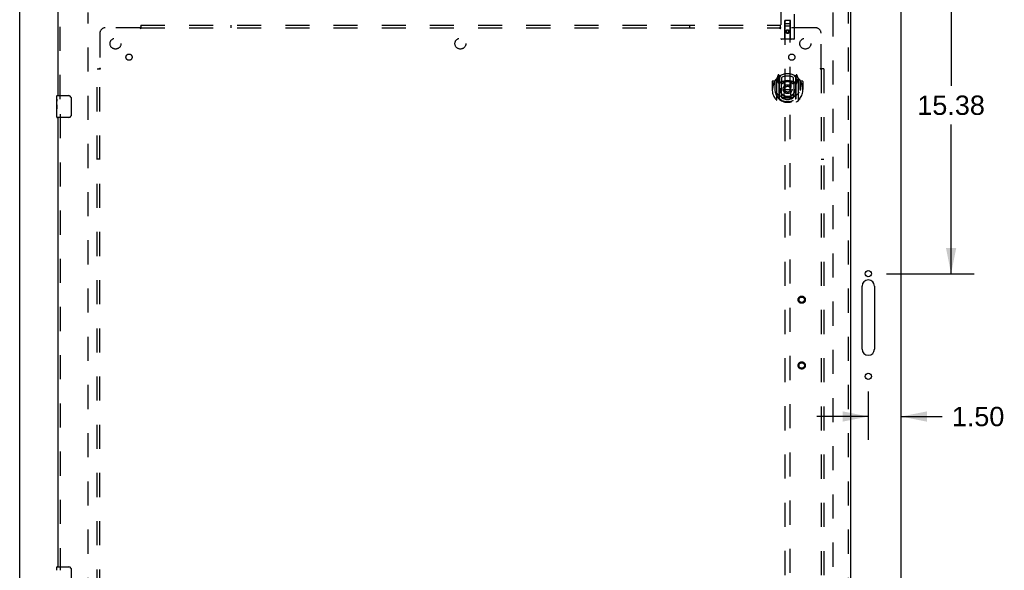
# Model space of a CAD drawing. Header units: inches. Extents: x 0 to 200, y 0 to 129.
# Tile 5 of 15: x 53 to 98, y 61 to 86. Entities that reach past the tile are written whole.
import ezdxf

# ---------------------------------------------------------------- set-up
doc = ezdxf.new("R2010")
doc.units = ezdxf.units.IN
doc.header["$LTSCALE"] = 11
doc.header["$MEASUREMENT"] = 0
doc.linetypes.add('HIDDEN', pattern=[0.2, 0.1, -0.1])
doc.layers.get('0').update_dxf_attribs({"linetype": 'CONTINUOUS'})
for name, color, linetype in [('DEFAULT_2', 8, 'HIDDEN'), ('DIMENSIONS', 7, 'CONTINUOUS'), ('DOOR_ASSEMBLY', 7, 'CONTINUOUS'), ('SUBPANEL', 7, 'CONTINUOUS')]:
    doc.layers.add(name, color=color, linetype=linetype)
doc.styles.get("Standard").update_dxf_attribs({"font": 'arial.ttf'})
doc.dimstyles.new('DIMSTYLE_1', dxfattribs={"dimtxt": 0.882353, "dimasz": 1.176471, "dimexe": 0.09, "dimexo": 0.07, "dimgap": 0.0375, "dimtad": 0, "dimtih": 1, "dimtoh": 1, "dimzin": 4, "dimdsep": 46, "dimtxsty": 'Standard', "dimblk": '_FILLED', "dimblk1": '_FILLED', "dimblk2": '_FILLED', "dimcen": 0.09, "dimadec": 3, "dimazin": 1, "dimtfac": 1, "dimtdec": 3, "dimtofl": 0, "dimtmove": 0, "dimatfit": 3, "dimldrblk": '_FILLED', "dimfxl": 0, "dimtolj": 1, "dimtzin": 4, "dimarcsym": 0})

# ---------------------------------------------------------------- blocks, each defined once
blk = doc.blocks.new('_FILLED')
at = {"color": 0, "linetype": 'ByBlock'}
blk.add_solid([(0, 0), (-1, 0.2), (-1, -0.2)], dxfattribs=at)
blk = doc.blocks.new('*D10')
at = {"layer": 'DIMENSIONS', "color": 2, "linetype": 'Continuous'}
for p, q in [((94.18, 89.521), (96.807, 89.521)), ((95.748, 89.521), (95.748, 82.716)), ((95.748, 74.146), (95.748, 80.951)), ((92.792, 74.146), (96.807, 74.146))]:
    blk.add_line(p, q, dxfattribs=at)
at = {"layer": 'DIMENSIONS', "color": 2, "linetype": 'Continuous', "xscale": 1.1764705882, "yscale": 1.1764705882, "zscale": 1.1764705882}
for p, rotation in [((95.748, 89.521), 90), ((95.748, 74.146), 270)]:
    blk.add_blockref('_FILLED', p, dxfattribs=dict(at, rotation=rotation))
at = {"layer": 'DIMENSIONS', "color": 2, "linetype": 'Continuous', "insert": (95.748, 82.275), "char_height": 0.8824, "width": 3.08332, "attachment_point": 2, "line_spacing_factor": 0.9}
blk.add_mtext('15.38', dxfattribs=at)
blk = doc.blocks.new('*D11')
at = {"layer": 'DIMENSIONS', "color": 2, "linetype": 'Continuous'}
for p, q in [((91.969, 68.775), (91.969, 66.569)), ((91.969, 67.628), (89.616, 67.628)), ((93.469, 67.628), (95.339, 67.628))]:
    blk.add_line(p, q, dxfattribs=at)
at = {"layer": 'DIMENSIONS', "color": 2, "linetype": 'Continuous', "xscale": 1.1764705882, "yscale": 1.1764705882, "zscale": 1.1764705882}
blk.add_blockref('_FILLED', (91.969, 67.628), dxfattribs=at)
at = {"layer": 'DIMENSIONS', "color": 2, "linetype": 'Continuous', "xscale": 1.1764705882, "yscale": 1.1764705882, "zscale": 1.1764705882, "rotation": 180}
blk.add_blockref('_FILLED', (93.469, 67.628), dxfattribs=at)
at = {"layer": 'DIMENSIONS', "color": 2, "linetype": 'Continuous', "insert": (95.781, 68.069), "char_height": 0.8824, "width": 2.39777, "attachment_point": 1, "line_spacing_factor": 0.9}
blk.add_mtext('1.50', dxfattribs=at)

msp = doc.modelspace()

# ---------------------------------------------------------------- linework, layer by layer
at = {"color": 3, "linetype": 'Continuous'}
for p, q in [((53.219, 9.625), (53.219, 89.417)), ((93.469, 9.625), (93.469, 89.417)), ((91.688, 70.708), (91.688, 73.583)), ((92.25, 73.583), (92.25, 70.708))]:
    msp.add_line(p, q, dxfattribs=at)
for centre in [(91.969, 74.146), (91.969, 69.458)]:
    msp.add_circle(centre, 0.141, dxfattribs=at)
for centre, start, end in [((91.969, 73.583), 0, 180), ((91.969, 70.708), 180, 360)]:
    msp.add_arc(centre, 0.281, start, end, dxfattribs=at)
at = {"layer": 'DEFAULT_2', "color": 8, "linetype": 'HIDDEN'}
for p, q in [((56.344, 12.969), (56.344, 86.073)), ((90.344, 86.073), (90.344, 12.969))]:
    msp.add_line(p, q, dxfattribs=at)
at = {"layer": 'DOOR_ASSEMBLY', "color": 3, "linetype": 'Continuous'}
for p, q in [((54.969, 82.271), (54.969, 86.667)), ((91.156, 86.667), (91.156, 12.375)), ((54.969, 60.771), (54.969, 81.271))]:
    msp.add_line(p, q, dxfattribs=at)
at = {"layer": 'DOOR_ASSEMBLY', "color": 8, "linetype": 'HIDDEN'}
for p, q in [((55.073, 82.116), (55.073, 86.667)), ((87.969, 86.608), (87.969, 84.883)), ((88.594, 84.883), (88.594, 86.608)), ((91.052, 86.667), (91.052, 12.375)), ((88.151, 84.883), (88.155, 85.693)), ((88.409, 85.443), (88.154, 85.443)), ((88.156, 85.693), (88.155, 85.693)), ((88.156, 85.693), (88.156, 51.692)), ((88.406, 85.693), (88.156, 85.693)), ((88.196, 85.568), (88.366, 85.568)), ((88.406, 51.692), (88.406, 85.693)), ((88.408, 85.693), (88.406, 85.693)), ((88.411, 84.883), (88.408, 85.693)), ((88.281, 85.265), (88.219, 85.229)), ((88.219, 85.229), (88.219, 85.157)), ((88.219, 85.229), (88.229, 85.223)), ((88.219, 85.157), (88.229, 85.163)), ((88.219, 85.157), (88.281, 85.121)), ((88.281, 85.254), (88.229, 85.223)), ((88.229, 85.223), (88.229, 85.163)), ((88.229, 85.163), (88.281, 85.132)), ((88.281, 85.265), (88.281, 85.254)), ((88.344, 85.229), (88.281, 85.265)), ((88.334, 85.223), (88.281, 85.254)), ((88.281, 85.132), (88.334, 85.163)), ((88.281, 85.121), (88.344, 85.157)), ((88.281, 85.121), (88.281, 85.132)), ((88.344, 85.229), (88.334, 85.223)), ((88.334, 85.163), (88.334, 85.223)), ((88.344, 85.157), (88.334, 85.163)), ((88.344, 85.157), (88.344, 85.229)), ((88.564, 84.853), (87.999, 84.853)), ((87.856, 83.219), (87.786, 83.044)), ((87.899, 83.136), (87.885, 83.216)), ((87.906, 83.088), (87.976, 83.197)), ((88.586, 83.197), (88.656, 83.088)), ((88.678, 83.216), (88.664, 83.136)), ((88.777, 83.044), (88.707, 83.219)), ((87.581, 82.923), (87.581, 82.549)), ((87.699, 82.938), (87.596, 82.938)), ((87.699, 82.938), (87.699, 82.549)), ((87.707, 82.923), (87.699, 82.938)), ((87.706, 82.96), (87.706, 82.503)), ((87.781, 83.033), (87.781, 82.066)), ((87.839, 83.028), (87.839, 82.878)), ((87.906, 83.028), (87.839, 83.028)), ((87.839, 82.878), (87.899, 82.878)), ((87.847, 83.021), (87.877, 82.975)), ((87.877, 83.139), (87.877, 83.139)), ((87.877, 83.139), (87.877, 83.139)), ((87.878, 83.139), (87.877, 83.139)), ((87.899, 82.119), (87.899, 83.136)), ((87.906, 82.144), (87.906, 83.147)), ((87.909, 83.123), (87.909, 82.915)), ((87.999, 82.877), (87.926, 82.877)), ((87.929, 82.895), (87.995, 82.895)), ((87.999, 82.236), (87.999, 82.867)), ((88.006, 83.101), (88.006, 82.848)), ((88.118, 82.894), (88.149, 82.549)), ((88.444, 82.894), (88.414, 82.549)), ((88.556, 82.848), (88.556, 83.101)), ((88.636, 82.877), (88.564, 82.877)), ((88.564, 82.867), (88.564, 82.236)), ((88.568, 82.895), (88.634, 82.895)), ((88.654, 82.915), (88.654, 83.123)), ((88.656, 82.144), (88.656, 83.147)), ((88.724, 83.028), (88.656, 83.028)), ((88.664, 83.136), (88.664, 82.119)), ((88.664, 82.878), (88.724, 82.878)), ((88.685, 83.139), (88.681, 83.142)), ((88.686, 82.975), (88.715, 83.021)), ((88.724, 82.878), (88.724, 83.028)), ((88.781, 82.066), (88.781, 83.033)), ((88.856, 82.96), (88.856, 82.503)), ((88.864, 82.938), (88.856, 82.923)), ((88.864, 82.549), (88.864, 82.938)), ((88.966, 82.938), (88.864, 82.938)), ((88.981, 82.923), (88.981, 82.549)), ((87.581, 82.549), (87.596, 82.549)), ((87.699, 82.549), (87.714, 82.549)), ((87.706, 82.503), (87.706, 82.5)), ((88.006, 82.287), (88.006, 82.184)), ((88.119, 82.21), (88.149, 82.549)), ((88.149, 82.549), (88.414, 82.549)), ((88.444, 82.21), (88.414, 82.549)), ((88.556, 82.184), (88.556, 82.287)), ((88.864, 82.549), (88.849, 82.549)), ((88.856, 82.503), (88.856, 82.5)), ((88.966, 82.549), (88.981, 82.549)), ((55.073, 81.426), (55.073, 60.616))]:
    msp.add_line(p, q, dxfattribs=at)
at = {"layer": 'DOOR_ASSEMBLY', "color": 7, "linetype": 'Continuous'}
for p, q in [((54.909, 82.11), (54.909, 82.256)), ((54.909, 81.852), (54.909, 82.109)), ((54.914, 82.054), (54.909, 82.054)), ((54.909, 81.886), (54.916, 81.886)), ((54.909, 81.286), (54.909, 81.85)), ((54.916, 81.886), (54.916, 82.022)), ((54.924, 82.271), (55.464, 82.271)), ((55.564, 82.171), (55.564, 81.371)), ((54.91, 81.823), (54.909, 81.823)), ((54.909, 81.691), (54.915, 81.691)), ((54.909, 81.655), (54.916, 81.655)), ((54.909, 81.593), (54.916, 81.593)), ((54.909, 81.425), (54.916, 81.425)), ((54.91, 81.825), (54.912, 81.803)), ((54.916, 81.425), (54.916, 81.655)), ((55.464, 81.271), (54.924, 81.271)), ((54.909, 60.61), (54.909, 60.756)), ((54.924, 60.771), (55.464, 60.771)), ((55.564, 60.671), (55.564, 59.871))]:
    msp.add_line(p, q, dxfattribs=at)
at = {"layer": 'DOOR_ASSEMBLY', "color": 8, "linetype": 'HIDDEN'}
for points in [[(87.736, 82.988), (87.737, 82.989), (87.737, 82.99), (87.738, 82.991), (87.739, 82.991), (87.739, 82.992), (87.74, 82.993), (87.741, 82.994), (87.742, 82.995), (87.742, 82.995), (87.743, 82.996), (87.744, 82.997), (87.745, 82.998), (87.745, 82.998), (87.746, 82.999), (87.747, 83), (87.748, 83), (87.749, 83.001), (87.75, 83.002), (87.75, 83.002), (87.751, 83.003), (87.752, 83.003), (87.753, 83.004), (87.754, 83.005), (87.755, 83.005), (87.756, 83.006), (87.756, 83.006), (87.757, 83.007), (87.758, 83.007), (87.759, 83.008), (87.76, 83.008), (87.761, 83.009), (87.762, 83.009), (87.763, 83.01), (87.764, 83.01)], [(88.799, 83.01), (88.8, 83.01), (88.801, 83.009), (88.802, 83.009), (88.803, 83.008), (88.803, 83.008), (88.804, 83.007), (88.805, 83.007), (88.806, 83.006), (88.807, 83.006), (88.808, 83.005), (88.809, 83.005), (88.81, 83.004), (88.81, 83.003), (88.811, 83.003), (88.812, 83.002), (88.813, 83.002), (88.814, 83.001), (88.815, 83), (88.815, 83), (88.816, 82.999), (88.817, 82.998), (88.818, 82.998), (88.819, 82.997), (88.819, 82.996), (88.82, 82.995), (88.821, 82.995), (88.822, 82.994), (88.822, 82.993), (88.823, 82.992), (88.824, 82.991), (88.825, 82.991), (88.825, 82.99), (88.826, 82.989), (88.827, 82.988)], [(87.749, 82.436), (87.752, 82.431), (87.755, 82.426), (87.758, 82.421), (87.761, 82.416), (87.764, 82.412), (87.766, 82.408), (87.769, 82.403), (87.772, 82.4), (87.774, 82.396), (87.777, 82.392), (87.779, 82.389), (87.781, 82.385), (87.784, 82.382), (87.786, 82.379), (87.788, 82.376), (87.791, 82.373), (87.793, 82.371), (87.795, 82.368), (87.797, 82.365), (87.799, 82.363), (87.801, 82.361), (87.803, 82.358), (87.805, 82.356), (87.807, 82.354), (87.809, 82.352), (87.811, 82.35), (87.812, 82.348), (87.814, 82.346), (87.816, 82.345), (87.817, 82.343), (87.819, 82.341), (87.821, 82.34), (87.822, 82.338), (87.824, 82.337), (87.825, 82.336), (87.827, 82.334)], [(88.736, 82.334), (88.737, 82.336), (88.739, 82.337), (88.74, 82.338), (88.742, 82.34), (88.743, 82.341), (88.745, 82.343), (88.747, 82.345), (88.748, 82.346), (88.75, 82.348), (88.752, 82.35), (88.754, 82.352), (88.756, 82.354), (88.758, 82.356), (88.76, 82.358), (88.762, 82.361), (88.764, 82.363), (88.766, 82.365), (88.768, 82.368), (88.77, 82.371), (88.772, 82.373), (88.774, 82.376), (88.776, 82.379), (88.779, 82.382), (88.781, 82.385), (88.783, 82.389), (88.786, 82.392), (88.788, 82.396), (88.791, 82.4), (88.794, 82.403), (88.796, 82.407), (88.799, 82.412), (88.802, 82.416), (88.805, 82.421), (88.808, 82.426), (88.811, 82.431), (88.814, 82.436)], [(87.764, 82.089), (87.763, 82.089), (87.762, 82.09), (87.761, 82.09), (87.76, 82.09), (87.759, 82.091), (87.758, 82.091), (87.757, 82.092), (87.756, 82.092), (87.756, 82.093), (87.755, 82.094), (87.754, 82.094), (87.753, 82.095), (87.752, 82.095), (87.751, 82.096), (87.75, 82.096), (87.75, 82.097), (87.749, 82.098), (87.748, 82.098), (87.747, 82.099), (87.746, 82.1), (87.745, 82.1), (87.745, 82.101), (87.744, 82.102), (87.743, 82.103), (87.742, 82.103), (87.742, 82.104), (87.741, 82.105), (87.74, 82.106), (87.739, 82.106), (87.739, 82.107), (87.738, 82.108), (87.737, 82.109), (87.737, 82.11), (87.736, 82.111)], [(88.469, 82.193), (88.464, 82.191), (88.458, 82.19), (88.453, 82.188), (88.448, 82.187), (88.442, 82.186), (88.437, 82.184), (88.431, 82.183), (88.426, 82.182), (88.42, 82.181), (88.415, 82.18), (88.409, 82.179), (88.404, 82.178), (88.398, 82.177), (88.393, 82.176), (88.387, 82.175), (88.382, 82.174), (88.376, 82.173), (88.371, 82.173), (88.365, 82.172), (88.359, 82.171), (88.354, 82.171), (88.348, 82.17), (88.343, 82.17), (88.337, 82.169), (88.332, 82.169), (88.326, 82.168), (88.32, 82.168), (88.315, 82.168), (88.309, 82.167), (88.304, 82.167), (88.298, 82.167), (88.292, 82.167), (88.287, 82.167), (88.281, 82.167), (88.276, 82.167), (88.27, 82.167), (88.264, 82.167), (88.259, 82.167), (88.253, 82.167), (88.248, 82.168), (88.242, 82.168), (88.237, 82.168), (88.231, 82.169), (88.225, 82.169), (88.22, 82.17), (88.214, 82.17), (88.209, 82.171), (88.203, 82.171), (88.198, 82.172), (88.192, 82.173), (88.186, 82.173), (88.181, 82.174), (88.175, 82.175), (88.17, 82.176), (88.164, 82.177), (88.159, 82.178), (88.153, 82.179), (88.148, 82.18), (88.142, 82.181), (88.137, 82.182), (88.131, 82.183), (88.126, 82.184), (88.12, 82.186), (88.115, 82.187), (88.11, 82.188), (88.104, 82.19), (88.099, 82.191), (88.093, 82.193)], [(88.827, 82.111), (88.826, 82.11), (88.825, 82.109), (88.825, 82.108), (88.824, 82.107), (88.823, 82.106), (88.822, 82.106), (88.822, 82.105), (88.821, 82.104), (88.82, 82.103), (88.819, 82.103), (88.819, 82.102), (88.818, 82.101), (88.817, 82.1), (88.816, 82.1), (88.815, 82.099), (88.815, 82.098), (88.814, 82.098), (88.813, 82.097), (88.812, 82.096), (88.811, 82.096), (88.81, 82.095), (88.81, 82.095), (88.809, 82.094), (88.808, 82.094), (88.807, 82.093), (88.806, 82.092), (88.805, 82.092), (88.804, 82.091), (88.803, 82.091), (88.803, 82.09), (88.802, 82.09), (88.801, 82.09), (88.8, 82.089), (88.799, 82.089)]]:
    msp.add_lwpolyline(points, dxfattribs=at)
at = {"layer": 'DOOR_ASSEMBLY', "color": 7, "linetype": 'Continuous'}
for points in [[(54.909, 82.11), (54.909, 82.106), (54.909, 82.102), (54.91, 82.096), (54.911, 82.083)], [(54.909, 81.852), (54.909, 81.844), (54.909, 81.835), (54.91, 81.825)], [(54.911, 82.083), (54.912, 82.076), (54.913, 82.067), (54.914, 82.059)], [(54.914, 82.059), (54.915, 82.05), (54.915, 82.041), (54.916, 82.032), (54.916, 82.022)], [(55.557, 82.207), (55.559, 82.201), (55.561, 82.195), (55.562, 82.189), (55.563, 82.183), (55.563, 82.177), (55.564, 82.171)], [(54.912, 81.803), (54.913, 81.791), (54.914, 81.779), (54.915, 81.767), (54.915, 81.754), (54.916, 81.742), (54.916, 81.729), (54.916, 81.716), (54.915, 81.703), (54.915, 81.691), (54.914, 81.678), (54.913, 81.666)], [(55.564, 81.371), (55.563, 81.365), (55.563, 81.358), (55.562, 81.352), (55.561, 81.346), (55.559, 81.34), (55.557, 81.335)], [(55.557, 60.707), (55.559, 60.701), (55.561, 60.695), (55.562, 60.689), (55.563, 60.683), (55.563, 60.677), (55.564, 60.671)]]:
    msp.add_lwpolyline(points, dxfattribs=at)
at = {"layer": 'DOOR_ASSEMBLY', "color": 8, "linetype": 'HIDDEN'}
for centre, radius in [((88.281, 85.193), 0.085), ((88.281, 85.193), 0.0845), ((88.281, 82.567), 0.35), ((88.281, 82.567), 0.335), ((88.281, 82.567), 0.205), ((88.281, 82.567), 0.133), ((88.927, 72.958), 0.164), ((88.927, 72.958), 0.124), ((88.927, 69.958), 0.164), ((88.927, 69.958), 0.124)]:
    msp.add_circle(centre, radius, dxfattribs=at)
for centre, radius, start, end in [((88.196, 85.653), 0.04, 90, 180), ((88.196, 85.608), 0.04, 180, 270), ((88.366, 85.653), 0.04, 0, 90), ((88.366, 85.608), 0.04, 270, 360), ((87.999, 84.883), 0.03, 180, 270), ((88.121, 84.883), 0.03, 270, 360), ((88.441, 84.883), 0.03, 180, 270), ((88.564, 84.883), 0.03, 270, 360), ((88.281, 82.567), 0.7, 35.2961, 144.7039), ((87.87, 83.214), 0.015, 10, 158.1959), ((88.693, 83.214), 0.015, 21.8041, 170), ((88.281, 82.549), 0.7, 125.5126, 54.4874), ((87.596, 82.923), 0.015, 90, 180), ((88.281, 82.549), 0.685, 146.9885, 180), ((87.726, 82.96), 0.02, 144.7039, 180), ((87.796, 83.033), 0.015, 135.0748, 180), ((87.851, 83.023), 0.005, 90, 212.6792), ((88.281, 82.237), 0.7, 53.2319, 126.7681), ((87.886, 83.103), 0.02, 0, 125.5126), ((87.889, 83.123), 0.02, 0, 125.2543), ((87.718, 82.873), 0.188, 0, 32.6792), ((87.926, 83.147), 0.02, 121.4688, 179.9992), ((87.926, 82.897), 0.02, 180, 270), ((87.929, 82.915), 0.02, 180, 270), ((87.995, 82.915), 0.02, 270, 293.464), ((88.014, 82.867), 0.015, 112.9863, 180), ((88.281, 82.255), 0.7, 66.536, 113.464), ((88.281, 82.567), 0.6, 62.7204, 117.2796), ((88.036, 82.848), 0.03, 180, 311.1261), ((88.281, 82.567), 0.343, 48.8739, 131.1261), ((88.098, 82.892), 0.02, 5.0796, 105.6131), ((88.464, 82.892), 0.02, 74.3869, 174.9204), ((88.526, 82.848), 0.03, 228.8739, 360), ((88.549, 82.867), 0.015, 0, 67.0137), ((88.568, 82.915), 0.02, 246.536, 270), ((88.634, 82.915), 0.02, 270, 360), ((88.636, 82.897), 0.02, 270, 360), ((88.636, 83.147), 0.02, 0, 58.5295), ((88.674, 83.123), 0.02, 54.7457, 180), ((88.676, 83.103), 0.02, 54.4874, 180), ((88.844, 82.873), 0.188, 147.3208, 180), ((88.711, 83.023), 0.005, 327.3208, 90), ((88.766, 83.033), 0.015, 0, 44.9252), ((88.836, 82.96), 0.02, 0, 35.2961), ((88.281, 82.549), 0.685, 0, 33.0115), ((88.966, 82.923), 0.015, 0, 90), ((88.281, 82.552), 0.583, 180.2464, 359.7536), ((87.726, 82.503), 0.02, 180, 187.6622), ((88.281, 82.577), 0.58, 187.6622, 352.3378), ((88.281, 82.867), 0.7, 229.529, 310.471), ((88.036, 82.287), 0.03, 48.8739, 180), ((88.281, 82.567), 0.343, 228.8739, 311.1261), ((88.526, 82.287), 0.03, 0, 131.1261), ((88.836, 82.503), 0.02, 352.3378, 360), ((87.796, 82.066), 0.015, 180, 224.9252), ((87.914, 82.119), 0.015, 180, 229.6413), ((87.926, 82.144), 0.02, 180, 230.6594), ((88.014, 82.236), 0.015, 180, 247.0137), ((88.281, 82.577), 0.48, 235.0461, 304.9539), ((88.099, 82.212), 0.02, 254.4248, 354.9204), ((88.464, 82.212), 0.02, 185.0796, 285.5752), ((88.549, 82.236), 0.015, 292.9863, 360), ((88.636, 82.144), 0.02, 309.3378, 359.9984), ((88.649, 82.119), 0.015, 310.3587, 360), ((88.766, 82.066), 0.015, 315.0748, 360)]:
    msp.add_arc(centre, radius, start, end, dxfattribs=at)
at = {"layer": 'DOOR_ASSEMBLY', "color": 7, "linetype": 'Continuous'}
for centre, radius, start, end in [((54.924, 82.256), 0.015, 90, 180), ((55.464, 82.171), 0.1, 21.1999, 90), ((54.924, 81.286), 0.015, 180, 270), ((55.464, 81.371), 0.1, 270, 338.7946), ((54.924, 60.756), 0.015, 90, 180), ((55.464, 60.671), 0.1, 21.1999, 90)]:
    msp.add_arc(centre, radius, start, end, dxfattribs=at)
msp.add_ellipse((55.172, 81.687), major_axis=(0.263, 0), ratio=0.432808, start_param=3.141593, end_param=3.321581, dxfattribs=at)
at = {"layer": 'SUBPANEL', "color": 8, "linetype": 'HIDDEN'}
for p, q in [((58.75, 85.49), (58.75, 85.403)), ((58.75, 85.49), (87.938, 85.49)), ((62.875, 85.365), (62.875, 85.49)), ((83.813, 85.365), (83.813, 85.49)), ((87.938, 85.49), (87.938, 85.403)), ((56.875, 85.115), (56.875, 83.525)), ((58.715, 85.365), (57.125, 85.365)), ((58.733, 85.383), (58.727, 85.377)), ((58.75, 85.324), (58.75, 85.403)), ((58.75, 85.365), (87.938, 85.365)), ((87.938, 85.324), (87.938, 85.403)), ((89.563, 85.365), (87.973, 85.365)), ((89.813, 83.525), (89.813, 85.115)), ((56.75, 15.552), (56.75, 83.49)), ((56.75, 83.49), (56.836, 83.49)), ((56.836, 83.49), (56.916, 83.49)), ((56.875, 15.552), (56.875, 83.49)), ((89.851, 83.49), (89.772, 83.49)), ((89.813, 83.49), (89.813, 15.552)), ((89.831, 83.507), (89.825, 83.513)), ((89.938, 83.49), (89.851, 83.49)), ((89.938, 83.49), (89.938, 15.552)), ((56.875, 79.365), (56.75, 79.365)), ((89.813, 79.365), (89.938, 79.365))]:
    msp.add_line(p, q, dxfattribs=at)
for points in [[(58.727, 85.377), (58.725, 85.375), (58.723, 85.373), (58.721, 85.371), (58.719, 85.369), (58.718, 85.368), (58.716, 85.366), (58.715, 85.365)], [(58.728, 85.345), (58.725, 85.35), (58.723, 85.352), (58.722, 85.355), (58.72, 85.357), (58.719, 85.359), (58.718, 85.361), (58.716, 85.363), (58.715, 85.365)], [(58.75, 85.324), (58.748, 85.324), (58.747, 85.325), (58.745, 85.326), (58.743, 85.327), (58.742, 85.328), (58.74, 85.329), (58.739, 85.331), (58.737, 85.332), (58.736, 85.334), (58.734, 85.335), (58.733, 85.337), (58.732, 85.339), (58.73, 85.341), (58.729, 85.343), (58.728, 85.345)], [(58.75, 85.403), (58.748, 85.401), (58.747, 85.399), (58.745, 85.397), (58.744, 85.395), (58.742, 85.393), (58.741, 85.391), (58.739, 85.39), (58.738, 85.388), (58.736, 85.386), (58.735, 85.385), (58.733, 85.383)], [(87.938, 85.403), (87.939, 85.401), (87.941, 85.399), (87.942, 85.397), (87.944, 85.395), (87.945, 85.393), (87.947, 85.391), (87.948, 85.39), (87.95, 85.388), (87.952, 85.386), (87.953, 85.385), (87.955, 85.383)], [(87.938, 85.324), (87.939, 85.324), (87.941, 85.325), (87.943, 85.326), (87.944, 85.327), (87.946, 85.328), (87.947, 85.329), (87.949, 85.331), (87.95, 85.332), (87.952, 85.334), (87.953, 85.335), (87.955, 85.337), (87.956, 85.339), (87.957, 85.341), (87.959, 85.343), (87.96, 85.345), (87.963, 85.35)], [(87.955, 85.383), (87.961, 85.377), (87.963, 85.375), (87.965, 85.373), (87.967, 85.371), (87.968, 85.369), (87.97, 85.368), (87.972, 85.366), (87.973, 85.365)], [(87.963, 85.35), (87.964, 85.352), (87.966, 85.355), (87.967, 85.357), (87.969, 85.359), (87.97, 85.361), (87.971, 85.363), (87.973, 85.365)], [(56.836, 83.49), (56.839, 83.491), (56.841, 83.493), (56.843, 83.494), (56.845, 83.496), (56.847, 83.497), (56.848, 83.499), (56.85, 83.501), (56.852, 83.502), (56.853, 83.504), (56.855, 83.505), (56.856, 83.507)], [(56.856, 83.507), (56.863, 83.513), (56.865, 83.515), (56.866, 83.517), (56.868, 83.519), (56.87, 83.52), (56.872, 83.522), (56.874, 83.524), (56.875, 83.525)], [(56.89, 83.515), (56.887, 83.516), (56.885, 83.518), (56.883, 83.519), (56.881, 83.521), (56.879, 83.522), (56.877, 83.524), (56.875, 83.525)], [(56.916, 83.49), (56.915, 83.491), (56.914, 83.493), (56.914, 83.495), (56.913, 83.496), (56.912, 83.498), (56.91, 83.499), (56.909, 83.501), (56.908, 83.502), (56.906, 83.504), (56.904, 83.505), (56.903, 83.507), (56.901, 83.508), (56.899, 83.509), (56.897, 83.511), (56.894, 83.512), (56.89, 83.515)], [(89.772, 83.49), (89.772, 83.491), (89.773, 83.493), (89.774, 83.495), (89.775, 83.496), (89.776, 83.498), (89.777, 83.499), (89.779, 83.501), (89.78, 83.502), (89.782, 83.504), (89.783, 83.505), (89.785, 83.507), (89.787, 83.508), (89.789, 83.509), (89.791, 83.511), (89.793, 83.512)], [(89.793, 83.512), (89.798, 83.515), (89.8, 83.516), (89.803, 83.518), (89.805, 83.519), (89.807, 83.521), (89.809, 83.522), (89.811, 83.524), (89.813, 83.525)], [(89.825, 83.513), (89.823, 83.515), (89.821, 83.517), (89.819, 83.519), (89.817, 83.52), (89.816, 83.522), (89.814, 83.524), (89.813, 83.525)], [(89.851, 83.49), (89.849, 83.491), (89.847, 83.493), (89.845, 83.494), (89.843, 83.496), (89.841, 83.497), (89.839, 83.499), (89.837, 83.501), (89.836, 83.502), (89.834, 83.504), (89.833, 83.505), (89.831, 83.507)]]:
    msp.add_lwpolyline(points, dxfattribs=at)
for centre, radius in [((57.594, 84.646), 0.25), ((73.344, 84.646), 0.25), ((89.094, 84.646), 0.25), ((58.212, 84.027), 0.141), ((88.475, 84.027), 0.141)]:
    msp.add_circle(centre, radius, dxfattribs=at)
for centre, start, end in [((57.125, 85.115), 90, 180), ((89.563, 85.115), 0, 90)]:
    msp.add_arc(centre, 0.25, start, end, dxfattribs=at)

# ---------------------------------------------------------------- dimensions: what is measured, and where the dimension line sits
at = {"layer": 'DIMENSIONS', "color": 2, "linetype": 'Continuous'}
for base, p1, p2, angle, picture, middle in [((95.748251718, 74.145831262), (94.110307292, 89.520831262), (92.722307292, 74.145831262), 270, '*D10', (95.784100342, 81.828410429)), ((91.969, 67.628), (93.469, 86.073), (91.969, 68.845), 180, '*D11', (97.018, 67.623))]:
    dim = msp.add_linear_dim(base=base, p1=p1, p2=p2, angle=angle, dimstyle='DIMSTYLE_1', dxfattribs=at)
    dim.commit()
    dim.dimension.update_dxf_attribs({"geometry": picture, "text_midpoint": middle, "dimtype": 160})

doc.saveas('drawing.dxf')
